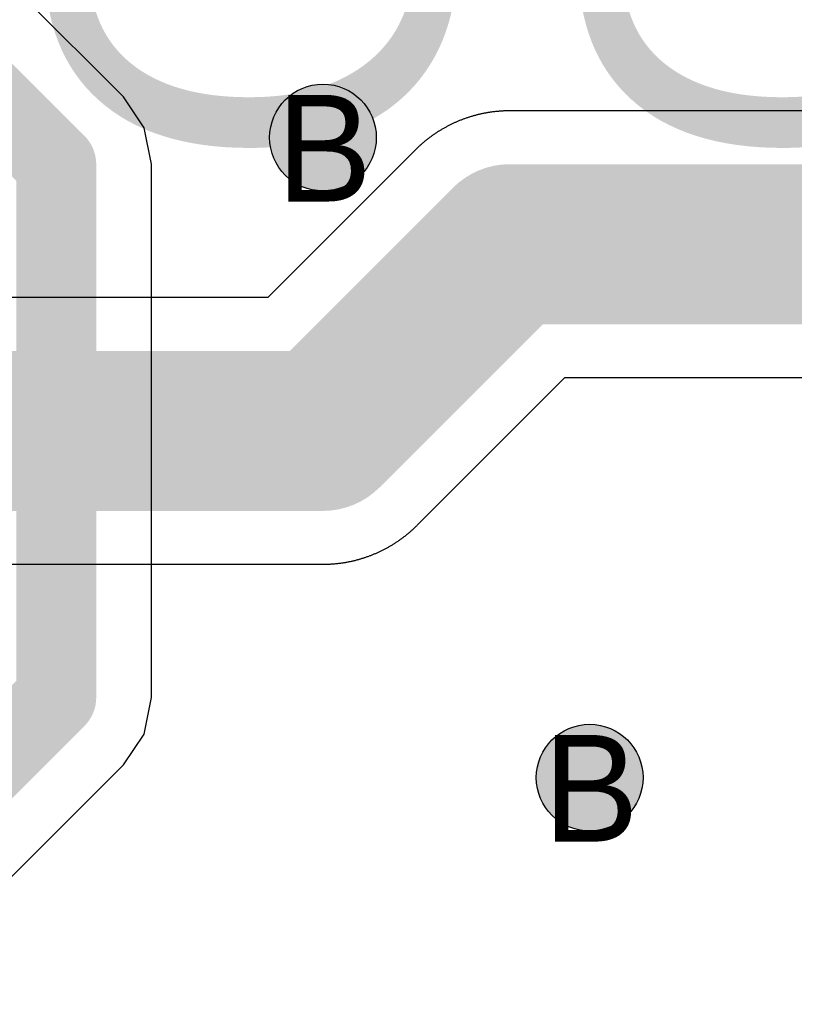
# Model space of a CAD drawing. Header units: millimetres. Extents: x -1.5 to 11.1, y -3 to 5.
# Tile 249 of 256: x 0.543 to 0.688, y 3.258 to 3.442. Entities that reach past the tile are written whole.
import ezdxf

# ---------------------------------------------------------------- set-up
doc = ezdxf.new("R2010")
doc.units = ezdxf.units.MM
doc.header["$MEASUREMENT"] = 0
for name, color, linetype, true_color in [('BottomLayer', 5, 'Continuous', 0x0000ff), ('DrillDrawing', 1, 'Continuous', 0xff0000), ('Metal_2', 7, 'Continuous', 0x7f0000), ('Metal_3', 7, 'Continuous', 0x3f7f00), ('TopLayer', 1, 'Continuous', 0xff0000), ('TopOverlay', 2, 'Continuous', 0xffff00)]:
    doc.layers.add(name, color=color, linetype=linetype, true_color=true_color)
doc.styles.add('textstyle102', font='txt')
doc.styles.add('textstyle552', font='txt')
doc.styles.add('textstyle667', font='txt')
doc.styles.add('textstyle96', font='txt')

msp = doc.modelspace()

# ---------------------------------------------------------------- hatches: boundary and pattern name
at = {"layer": 'BottomLayer', "true_color": 0x0000ff}
h = msp.add_hatch(color=5, dxfattribs=at)
edge = h.paths.add_edge_path(flags=0)
edge.add_arc((0.6000001, 3.4200002), 0.01, 0, 360)
h = msp.add_hatch(color=5, dxfattribs=at)
edge = h.paths.add_edge_path(flags=0)
edge.add_arc((0.6499999, 3.3), 0.01, 0, 360)
at = {"layer": 'Metal_2', "true_color": 0x7f0000}
h = msp.add_hatch(color=16, dxfattribs=at)
edge = h.paths.add_edge_path(flags=0)
edge.add_arc((0.6000001, 3.4200002), 0.01, 0, 360)
h = msp.add_hatch(color=16, dxfattribs=at)
edge = h.paths.add_edge_path(flags=0)
edge.add_arc((0.6499999, 3.3), 0.01, 0, 360)
at = {"layer": 'Metal_3', "true_color": 0x3f7f00}
h = msp.add_hatch(color=76, dxfattribs=at)
edge = h.paths.add_edge_path(flags=0)
edge.add_arc((0.6000001, 3.4200002), 0.01, 0, 360)
h = msp.add_hatch(color=76, dxfattribs=at)
edge = h.paths.add_edge_path(flags=0)
edge.add_arc((0.6499999, 3.3), 0.01, 0, 360)
at = {"layer": 'TopLayer', "true_color": 0xff0000}
h = msp.add_hatch(color=1, dxfattribs=at)
edge = h.paths.add_edge_path(flags=0)
edge.add_arc((0.6000001, 3.4200002), 0.01, 0, 360)
h = msp.add_hatch(color=1, dxfattribs=at)
edge = h.paths.add_edge_path(flags=0)
edge.add_arc((0.6499999, 3.3), 0.01, 0, 360)

# ---------------------------------------------------------------- linework, layer by layer
at = {"layer": 'BottomLayer'}
for p, q in [((0.5626169, 3.4276167), (0.5178428, 3.4723908)), ((0.5664847, 3.4218281), (0.5626169, 3.4276167)), ((0.5678429, 3.4149999), (0.5664847, 3.4218281)), ((0.5678429, 3.3150006), (0.5678429, 3.4149999)), ((0.5664847, 3.3081719), (0.567843, 3.3150001)), ((0.567843, 3.3150001), (0.5678429, 3.3150006)), ((0.5626169, 3.3023833), (0.5664847, 3.3081719)), ((0.5399189, 3.2796854), (0.5626166, 3.3023831)), ((0.5626166, 3.3023831), (0.5626169, 3.3023833))]:
    msp.add_line(p, q, dxfattribs=at)
for points in [[(0.5, 3.465, 0.015, 0.015, 0), (0.5500001, 3.4149999, 0.015, 0.015, 0)], [(0.5500001, 3.3150001, 0.015, 0.015, 0), (0.5500001, 3.4149999, 0.015, 0.015, 0)], [(0.5000001, 3.2650001, 0.015, 0.015, 0), (0.5500001, 3.3150001, 0.015, 0.015, 0)]]:
    msp.add_lwpolyline(points, format="xyseb", dxfattribs=at)
for points in [[(0.5462501, 3.4149999, 0.0075, 0.0075, 1), (0.5537501, 3.4149999, 0.0075, 0.0075, 1)], [(0.5462501, 3.4149999, 0.0075, 0.0075, 1), (0.5537501, 3.4149999, 0.0075, 0.0075, 1)], [(0.5462501, 3.3150001, 0.0075, 0.0075, 1), (0.5537501, 3.3150001, 0.0075, 0.0075, 1)], [(0.5462501, 3.3150001, 0.0075, 0.0075, 1), (0.5537501, 3.3150001, 0.0075, 0.0075, 1)]]:
    msp.add_lwpolyline(points, format="xyseb", close=True, dxfattribs=at)
at = {"layer": 'BottomLayer', "color": 5, "true_color": 0x0000ff}
for centre in [(0.6000001, 3.4200002), (0.6499999, 3.3)]:
    msp.add_circle(centre, 0.01, dxfattribs=at)
at = {"layer": 'Metal_2', "color": 16, "true_color": 0x7f0000}
for centre in [(0.6000001, 3.4200002), (0.6499999, 3.3)]:
    msp.add_circle(centre, 0.01, dxfattribs=at)
at = {"layer": 'Metal_3', "color": 76, "true_color": 0x3f7f00}
for centre in [(0.6000001, 3.4200002), (0.6499999, 3.3)]:
    msp.add_circle(centre, 0.01, dxfattribs=at)
at = {"layer": 'TopLayer'}
for p, q in [((0.6287115, 3.4241963), (0.6285749, 3.4241604)), ((0.6288483, 3.4242314), (0.6287115, 3.4241963)), ((0.6289853, 3.4242659), (0.6288483, 3.4242314)), ((0.6291225, 3.4242994), (0.6289853, 3.4242659)), ((0.6292599, 3.4243323), (0.6291225, 3.4242994)), ((0.6293975, 3.4243643), (0.6292599, 3.4243323)), ((0.6295353, 3.4243955), (0.6293975, 3.4243643)), ((0.6296732, 3.4244261), (0.6295353, 3.4243955)), ((0.6298113, 3.4244557), (0.6296732, 3.4244261)), ((0.6299496, 3.4244847), (0.6298113, 3.4244557)), ((0.630088, 3.4245128), (0.6299496, 3.4244847)), ((0.6302266, 3.4245402), (0.630088, 3.4245128)), ((0.6303653, 3.4245668), (0.6302266, 3.4245402)), ((0.6305042, 3.4245926), (0.6303653, 3.4245668)), ((0.6306432, 3.4246176), (0.6305042, 3.4245926)), ((0.6307824, 3.4246418), (0.6306432, 3.4246176)), ((0.6309217, 3.4246652), (0.6307824, 3.4246418)), ((0.6310611, 3.4246879), (0.6309217, 3.4246652)), ((0.6312007, 3.4247098), (0.6310611, 3.4246879)), ((0.6313403, 3.4247308), (0.6312007, 3.4247098)), ((0.6314801, 3.4247511), (0.6313403, 3.4247308)), ((0.63162, 3.4247706), (0.6314801, 3.4247511)), ((0.6317601, 3.4247893), (0.63162, 3.4247706)), ((0.6319002, 3.4248072), (0.6317601, 3.4247893)), ((0.6320404, 3.4248243), (0.6319002, 3.4248072)), ((0.6321807, 3.4248406), (0.6320404, 3.4248243)), ((0.6323211, 3.4248562), (0.6321807, 3.4248406)), ((0.6324616, 3.4248709), (0.6323211, 3.4248562)), ((0.6326022, 3.4248849), (0.6324616, 3.4248709)), ((0.6327428, 3.424898), (0.6326022, 3.4248849)), ((0.6328835, 3.4249104), (0.6327428, 3.424898)), ((0.6330243, 3.4249219), (0.6328835, 3.4249104)), ((0.6331652, 3.4249327), (0.6330243, 3.4249219)), ((0.6333061, 3.4249427), (0.6331652, 3.4249327)), ((0.633447, 3.4249518), (0.6333061, 3.4249427)), ((0.633588, 3.4249602), (0.633447, 3.4249518)), ((0.6337291, 3.4249678), (0.633588, 3.4249602)), ((0.6338702, 3.4249746), (0.6337291, 3.4249678)), ((0.6340164, 3.4249807), (0.6338702, 3.4249746)), ((0.6341525, 3.4249858), (0.6340164, 3.4249807)), ((0.6342937, 3.4249901), (0.6341525, 3.4249858)), ((0.6344349, 3.4249937), (0.6342937, 3.4249901)), ((0.6345761, 3.4249965), (0.6344349, 3.4249937)), ((0.6347173, 3.4249985), (0.6345761, 3.4249965)), ((0.6348586, 3.4249997), (0.6347173, 3.4249985)), ((0.6349999, 3.4250001), (0.6348586, 3.4249997)), ((0.7749999, 3.4250001), (0.6349999, 3.4250001)), ((0.6238266, 3.4223644), (0.6237005, 3.4223009)), ((0.6239532, 3.4224272), (0.6238266, 3.4223644)), ((0.6240801, 3.4224892), (0.6239532, 3.4224272)), ((0.6242073, 3.4225505), (0.6240801, 3.4224892)), ((0.6243349, 3.4226112), (0.6242073, 3.4225505)), ((0.6244628, 3.4226711), (0.6243349, 3.4226112)), ((0.6245911, 3.4227302), (0.6244628, 3.4226711)), ((0.6247197, 3.4227887), (0.6245911, 3.4227302)), ((0.6248487, 3.4228464), (0.6247197, 3.4227887)), ((0.6249779, 3.4229034), (0.6248487, 3.4228464)), ((0.6251075, 3.4229596), (0.6249779, 3.4229034)), ((0.6252374, 3.4230152), (0.6251075, 3.4229596)), ((0.6253676, 3.42307), (0.6252374, 3.4230152)), ((0.625498, 3.423124), (0.6253676, 3.42307)), ((0.6256288, 3.4231773), (0.625498, 3.423124)), ((0.62576, 3.4232299), (0.6256288, 3.4231773)), ((0.6258914, 3.4232818), (0.62576, 3.4232299)), ((0.626023, 3.4233328), (0.6258914, 3.4232818)), ((0.6261551, 3.4233832), (0.626023, 3.4233328)), ((0.6262873, 3.4234328), (0.6261551, 3.4233832)), ((0.6264199, 3.4234817), (0.6262873, 3.4234328)), ((0.6265527, 3.4235298), (0.6264199, 3.4234817)), ((0.6266858, 3.4235771), (0.6265527, 3.4235298)), ((0.6268191, 3.4236237), (0.6266858, 3.4235771)), ((0.6269527, 3.4236696), (0.6268191, 3.4236237)), ((0.6270866, 3.4237147), (0.6269527, 3.4236696)), ((0.6272207, 3.423759), (0.6270866, 3.4237147)), ((0.6273551, 3.4238026), (0.6272207, 3.423759)), ((0.6274897, 3.4238454), (0.6273551, 3.4238026)), ((0.6276246, 3.4238874), (0.6274897, 3.4238454)), ((0.6277596, 3.4239287), (0.6276246, 3.4238874)), ((0.627895, 3.4239693), (0.6277596, 3.4239287)), ((0.6280305, 3.424009), (0.627895, 3.4239693)), ((0.6281663, 3.424048), (0.6280305, 3.424009)), ((0.6283023, 3.4240863), (0.6281663, 3.424048)), ((0.6284384, 3.4241237), (0.6283023, 3.4240863)), ((0.6285749, 3.4241604), (0.6284384, 3.4241237)), ((0.6207893, 3.4205685), (0.6206733, 3.4204879)), ((0.6209057, 3.4206485), (0.6207893, 3.4205685)), ((0.6210226, 3.4207278), (0.6209057, 3.4206485)), ((0.62114, 3.4208064), (0.6210226, 3.4207278)), ((0.6212577, 3.4208844), (0.62114, 3.4208064)), ((0.621376, 3.4209617), (0.6212577, 3.4208844)), ((0.6214946, 3.4210384), (0.621376, 3.4209617)), ((0.6216137, 3.4211143), (0.6214946, 3.4210384)), ((0.6217332, 3.4211897), (0.6216137, 3.4211143)), ((0.6218532, 3.4212643), (0.6217332, 3.4211897)), ((0.6219735, 3.4213382), (0.6218532, 3.4212643)), ((0.6220943, 3.4214115), (0.6219735, 3.4213382)), ((0.6222155, 3.421484), (0.6220943, 3.4214115)), ((0.6223371, 3.4215559), (0.6222155, 3.421484)), ((0.6224591, 3.4216271), (0.6223371, 3.4215559)), ((0.6225815, 3.4216977), (0.6224591, 3.4216271)), ((0.6227043, 3.4217675), (0.6225815, 3.4216977)), ((0.6228275, 3.4218366), (0.6227043, 3.4217675)), ((0.6229511, 3.421905), (0.6228275, 3.4218366)), ((0.623075, 3.4219728), (0.6229511, 3.421905)), ((0.6231994, 3.4220398), (0.623075, 3.4219728)), ((0.6233241, 3.4221061), (0.6231994, 3.4220398)), ((0.6234492, 3.4221718), (0.6233241, 3.4221061)), ((0.6235746, 3.4222367), (0.6234492, 3.4221718)), ((0.6237005, 3.4223009), (0.6235746, 3.4222367)), ((0.6183487, 3.4186479), (0.6182436, 3.4185535)), ((0.6184544, 3.4187417), (0.6183487, 3.4186479)), ((0.6185605, 3.4188349), (0.6184544, 3.4187417)), ((0.6186672, 3.4189274), (0.6185605, 3.4188349)), ((0.6187744, 3.4190194), (0.6186672, 3.4189274)), ((0.6188821, 3.4191108), (0.6187744, 3.4190194)), ((0.6189904, 3.4192016), (0.6188821, 3.4191108)), ((0.6190991, 3.4192917), (0.6189904, 3.4192016)), ((0.6192083, 3.4193812), (0.6190991, 3.4192917)), ((0.6193181, 3.4194702), (0.6192083, 3.4193812)), ((0.6194284, 3.4195584), (0.6193181, 3.4194702)), ((0.6195391, 3.4196461), (0.6194284, 3.4195584)), ((0.6196504, 3.4197332), (0.6195391, 3.4196461)), ((0.6197621, 3.4198196), (0.6196504, 3.4197332)), ((0.6198744, 3.4199054), (0.6197621, 3.4198196)), ((0.619987, 3.4199905), (0.6198744, 3.4199054)), ((0.6201002, 3.420075), (0.619987, 3.4199905)), ((0.6202139, 3.4201589), (0.6201002, 3.420075)), ((0.6203281, 3.4202421), (0.6202139, 3.4201589)), ((0.6204427, 3.4203247), (0.6203281, 3.4202421)), ((0.6205577, 3.4204066), (0.6204427, 3.4203247)), ((0.6206733, 3.4204879), (0.6205577, 3.4204066)), ((0.6173222, 3.4176777), (0.5896448, 3.3900003)), ((0.6174224, 3.4177774), (0.6173222, 3.4176777)), ((0.6175231, 3.4178764), (0.6174224, 3.4177774)), ((0.6176244, 3.4179749), (0.6175231, 3.4178764)), ((0.6177262, 3.4180727), (0.6176244, 3.4179749)), ((0.6178286, 3.41817), (0.6177262, 3.4180727)), ((0.6179315, 3.4182668), (0.6178286, 3.41817)), ((0.618035, 3.4183629), (0.6179315, 3.4182668)), ((0.618139, 3.4184585), (0.618035, 3.4183629)), ((0.6182436, 3.4185535), (0.618139, 3.4184585)), ((0.5896448, 3.3900003), (0.534369, 3.3900003)), ((0.6177278, 3.3473725), (0.6453552, 3.3749999)), ((0.6453552, 3.3749999), (1.0396447, 3.3749999)), ((0.6169651, 3.3466372), (0.6170686, 3.3467334)), ((0.6170686, 3.3467334), (0.6171716, 3.3468301)), ((0.6171716, 3.3468301), (0.617274, 3.3469274)), ((0.617274, 3.3469274), (0.6173758, 3.3470253)), ((0.6173758, 3.3470253), (0.6174771, 3.3471238)), ((0.6174771, 3.3471238), (0.6175778, 3.3472228)), ((0.6175778, 3.3472228), (0.617678, 3.3473224)), ((0.617678, 3.3473224), (0.6177278, 3.3473725)), ((0.6146721, 3.344758), (0.6147862, 3.3448413)), ((0.6147862, 3.3448413), (0.6148999, 3.3449252)), ((0.6148999, 3.3449252), (0.6150131, 3.3450097)), ((0.6150131, 3.3450097), (0.6151259, 3.3450948)), ((0.6151259, 3.3450948), (0.6152381, 3.3451806)), ((0.6152381, 3.3451806), (0.6153498, 3.345267)), ((0.6153498, 3.345267), (0.615461, 3.345354)), ((0.615461, 3.345354), (0.6155718, 3.3454417)), ((0.6155718, 3.3454417), (0.6156821, 3.3455299)), ((0.6156821, 3.3455299), (0.6157918, 3.3456189)), ((0.6157918, 3.3456189), (0.6159011, 3.3457084)), ((0.6159011, 3.3457084), (0.6160098, 3.3457986)), ((0.6160098, 3.3457986), (0.6161181, 3.3458893)), ((0.6161181, 3.3458893), (0.6162258, 3.3459807)), ((0.6162258, 3.3459807), (0.616333, 3.3460727)), ((0.616333, 3.3460727), (0.6164397, 3.3461653)), ((0.6164397, 3.3461653), (0.6165458, 3.3462585)), ((0.6165458, 3.3462585), (0.6166515, 3.3463523)), ((0.6166515, 3.3463523), (0.6167566, 3.3464466)), ((0.6167566, 3.3464466), (0.6168612, 3.3465416)), ((0.6168612, 3.3465416), (0.6169651, 3.3466372)), ((0.6118008, 3.3429604), (0.6119252, 3.3430274)), ((0.6119252, 3.3430274), (0.6120491, 3.3430951)), ((0.6120491, 3.3430951), (0.6121727, 3.3431635)), ((0.6121727, 3.3431635), (0.6122959, 3.3432327)), ((0.6122959, 3.3432327), (0.6124187, 3.3433025)), ((0.6124187, 3.3433025), (0.6125411, 3.343373)), ((0.6125411, 3.343373), (0.6126631, 3.3434442)), ((0.6126631, 3.3434442), (0.6127846, 3.3435161)), ((0.6127846, 3.3435161), (0.6129058, 3.3435887)), ((0.6129058, 3.3435887), (0.6130266, 3.3436619)), ((0.6130266, 3.3436619), (0.6131469, 3.3437359)), ((0.6131469, 3.3437359), (0.6132669, 3.3438105)), ((0.6132669, 3.3438105), (0.6133864, 3.3438859)), ((0.6133864, 3.3438859), (0.6135055, 3.3439618)), ((0.6135055, 3.3439618), (0.6136242, 3.3440384)), ((0.6136242, 3.3440384), (0.6137425, 3.3441157)), ((0.6137425, 3.3441157), (0.6138602, 3.3441937)), ((0.6138602, 3.3441937), (0.6139776, 3.3442724)), ((0.6139776, 3.3442724), (0.6140945, 3.3443516)), ((0.6140945, 3.3443516), (0.6142109, 3.3444316)), ((0.6142109, 3.3444316), (0.6143269, 3.3445122)), ((0.6143269, 3.3445122), (0.6144424, 3.3445935)), ((0.6144424, 3.3445935), (0.6145575, 3.3446755)), ((0.6145575, 3.3446755), (0.6146721, 3.344758)), ((0.6073756, 3.3411127), (0.6075105, 3.3411548)), ((0.6075105, 3.3411548), (0.607645, 3.3411976)), ((0.607645, 3.3411976), (0.6077794, 3.3412412)), ((0.6077794, 3.3412412), (0.6079136, 3.3412855)), ((0.6079136, 3.3412855), (0.6080474, 3.3413306)), ((0.6080474, 3.3413306), (0.6081811, 3.3413764)), ((0.6081811, 3.3413764), (0.6083144, 3.341423)), ((0.6083144, 3.341423), (0.6084474, 3.3414704)), ((0.6084474, 3.3414704), (0.6085803, 3.3415185)), ((0.6085803, 3.3415185), (0.6087128, 3.3415673)), ((0.6087128, 3.3415673), (0.6088451, 3.3416169)), ((0.6088451, 3.3416169), (0.6089771, 3.3416673)), ((0.6089771, 3.3416673), (0.6091088, 3.3417184)), ((0.6091088, 3.3417184), (0.6092402, 3.3417703)), ((0.6092402, 3.3417703), (0.6093713, 3.3418228)), ((0.6093713, 3.3418228), (0.6095022, 3.3418761)), ((0.6095022, 3.3418761), (0.6096326, 3.3419302)), ((0.6096326, 3.3419302), (0.6097628, 3.341985)), ((0.6097628, 3.341985), (0.6098927, 3.3420405)), ((0.6098927, 3.3420405), (0.6100223, 3.3420967)), ((0.6100223, 3.3420967), (0.6101515, 3.3421538)), ((0.6101515, 3.3421538), (0.6102805, 3.3422115)), ((0.6102805, 3.3422115), (0.610409, 3.3422699)), ((0.610409, 3.3422699), (0.6105374, 3.3423291)), ((0.6105374, 3.3423291), (0.6106653, 3.342389)), ((0.6106653, 3.342389), (0.6107928, 3.3424496)), ((0.6107928, 3.3424496), (0.6109201, 3.342511)), ((0.6109201, 3.342511), (0.611047, 3.342573)), ((0.611047, 3.342573), (0.6111735, 3.3426358)), ((0.6111735, 3.3426358), (0.6112997, 3.3426993)), ((0.6112997, 3.3426993), (0.6114256, 3.3427635)), ((0.6114256, 3.3427635), (0.611551, 3.3428284)), ((0.611551, 3.3428284), (0.6116761, 3.3428941)), ((0.6116761, 3.3428941), (0.6118008, 3.3429604)), ((0.5343693, 3.3400001), (0.6000002, 3.3400001)), ((0.6000002, 3.3400001), (0.6001415, 3.3400004)), ((0.6001415, 3.3400004), (0.6002828, 3.3400016)), ((0.6002828, 3.3400016), (0.600424, 3.3400036)), ((0.600424, 3.3400036), (0.6005652, 3.3400065)), ((0.6005652, 3.3400065), (0.6007065, 3.3400101)), ((0.6007065, 3.3400101), (0.6008477, 3.3400144)), ((0.6008477, 3.3400144), (0.6009888, 3.3400196)), ((0.6009888, 3.3400196), (0.6011299, 3.3400255)), ((0.6011299, 3.3400255), (0.6012711, 3.3400323)), ((0.6012711, 3.3400323), (0.6014122, 3.3400399)), ((0.6014122, 3.3400399), (0.6015531, 3.3400483)), ((0.6015531, 3.3400483), (0.6016941, 3.3400575)), ((0.6016941, 3.3400575), (0.601835, 3.3400675)), ((0.601835, 3.3400675), (0.6019759, 3.3400782)), ((0.6019759, 3.3400782), (0.6021166, 3.3400897)), ((0.6021166, 3.3400897), (0.6022573, 3.3401021)), ((0.6022573, 3.3401021), (0.602398, 3.3401153)), ((0.602398, 3.3401153), (0.6025385, 3.3401292)), ((0.6025385, 3.3401292), (0.602679, 3.340144)), ((0.602679, 3.340144), (0.6028194, 3.3401595)), ((0.6028194, 3.3401595), (0.6029597, 3.3401758)), ((0.6029597, 3.3401758), (0.6031, 3.3401929)), ((0.6031, 3.3401929), (0.6032401, 3.3402108)), ((0.6032401, 3.3402108), (0.6033802, 3.3402295)), ((0.6033802, 3.3402295), (0.60352, 3.3402491)), ((0.60352, 3.3402491), (0.6036598, 3.3402694)), ((0.6036598, 3.3402694), (0.6037995, 3.3402904)), ((0.6037995, 3.3402904), (0.6039391, 3.3403123)), ((0.6039391, 3.3403123), (0.6040785, 3.3403349)), ((0.6040785, 3.3403349), (0.6042178, 3.3403584)), ((0.6042178, 3.3403584), (0.604357, 3.3403826)), ((0.604357, 3.3403826), (0.604496, 3.3404076)), ((0.604496, 3.3404076), (0.6046349, 3.3404333)), ((0.6046349, 3.3404333), (0.6047736, 3.3404599)), ((0.6047736, 3.3404599), (0.6049122, 3.3404874)), ((0.6049122, 3.3404874), (0.6050506, 3.3405154)), ((0.6050506, 3.3405154), (0.6051889, 3.3405444)), ((0.6051889, 3.3405444), (0.605327, 3.340574)), ((0.605327, 3.340574), (0.6054649, 3.3406046)), ((0.6054649, 3.3406046), (0.6056026, 3.3406358)), ((0.6056026, 3.3406358), (0.6057403, 3.3406679)), ((0.6057403, 3.3406679), (0.6058776, 3.3407007)), ((0.6058776, 3.3407007), (0.6060149, 3.3407343)), ((0.6060149, 3.3407343), (0.6061518, 3.3407687)), ((0.6061518, 3.3407687), (0.6062886, 3.3408039)), ((0.6062886, 3.3408039), (0.6064253, 3.3408398)), ((0.6064253, 3.3408398), (0.6065617, 3.3408764)), ((0.6065617, 3.3408764), (0.6066979, 3.3409139)), ((0.6066979, 3.3409139), (0.6068339, 3.3409521)), ((0.6068339, 3.3409521), (0.6069697, 3.3409912)), ((0.6069697, 3.3409912), (0.6071052, 3.3410308)), ((0.6071052, 3.3410308), (0.6072405, 3.3410714)), ((0.6072405, 3.3410714), (0.6073756, 3.3411127))]:
    msp.add_line(p, q, dxfattribs=at)
for points in [[(0.6000001, 3.3650002, 0.03, 0.03, 0), (0.6349999, 3.4, 0.03, 0.03, 0)], [(0.6349999, 3.4, 0.03, 0.03, 0), (0.8, 3.4, 0.03, 0.03, 0)], [(0.3000002, 3.3650002, 0.03, 0.03, 0), (0.6000002, 3.3650002, 0.03, 0.03, 0)], [(0.6000002, 3.3650002, 0.03, 0.03, 0), (0.6000003, 3.3650001, 0.03, 0.03, 0)]]:
    msp.add_lwpolyline(points, format="xyseb", dxfattribs=at)
for points in [[(0.6274999, 3.4, 0.015, 0.015, 1), (0.6424999, 3.4, 0.015, 0.015, 1)], [(0.6274999, 3.4, 0.015, 0.015, 1), (0.6424999, 3.4, 0.015, 0.015, 1)], [(0.5925001, 3.3650002, 0.015, 0.015, 1), (0.6075001, 3.3650002, 0.015, 0.015, 1)], [(0.5925002, 3.3650002, 0.015, 0.015, 1), (0.6075002, 3.3650002, 0.015, 0.015, 1)], [(0.5925002, 3.3650002, 0.015, 0.015, 1), (0.6075002, 3.3650002, 0.015, 0.015, 1)], [(0.5925003, 3.3650001, 0.015, 0.015, 1), (0.6075003, 3.3650001, 0.015, 0.015, 1)]]:
    msp.add_lwpolyline(points, format="xyseb", close=True, dxfattribs=at)
at = {"layer": 'TopLayer', "color": 1, "true_color": 0xff0000}
for centre in [(0.6000001, 3.4200002), (0.6499999, 3.3)]:
    msp.add_circle(centre, 0.01, dxfattribs=at)

# ---------------------------------------------------------------- texts
at = {"layer": 'DrillDrawing'}
for style, p in [('textstyle552', (0.5913356, 3.4080035)), ('textstyle667', (0.6413354, 3.2880033))]:
    msp.add_text('B', height=0.02, dxfattribs=dict(at, style=style)).set_placement(p)
at = {"layer": 'TopOverlay'}
for style, p in [('textstyle96', (0.6240124, 3.4130076)), ('textstyle102', (0.7240124, 3.4130076))]:
    msp.add_text('GND', height=0.075, rotation=90, dxfattribs=dict(at, style=style)).set_placement(p)

doc.saveas('drawing.dxf')
